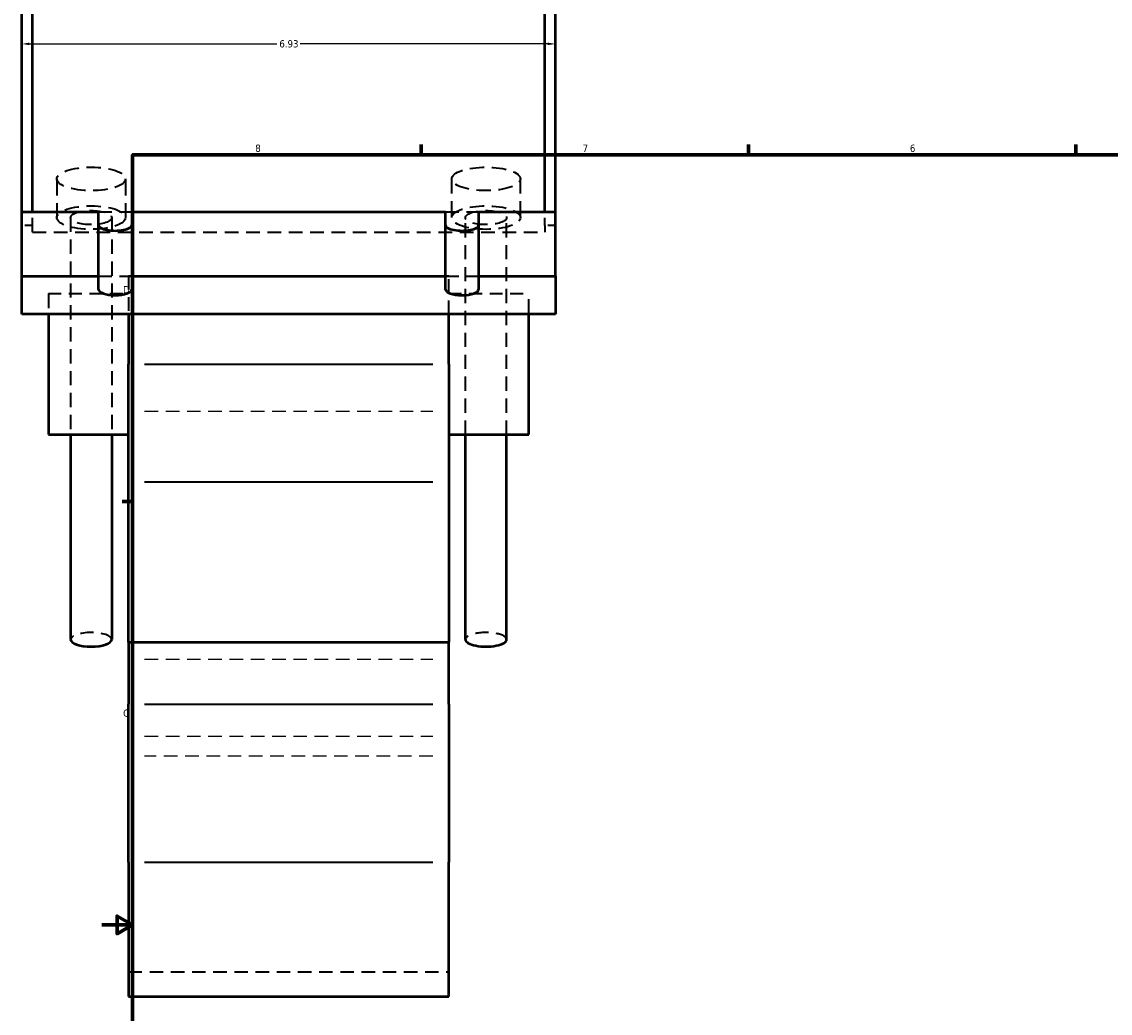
# Model space of a CAD drawing. Header units: inches. Extents: x -0.9 to 58.2, y -1.4 to 53.5.
# Tile 2 of 6: x -0.9 to 13.2, y 9.9 to 22.7. Entities that reach past the tile are written whole.
import ezdxf

# ---------------------------------------------------------------- set-up
doc = ezdxf.new("R2010")
doc.units = ezdxf.units.IN
doc.header["$MEASUREMENT"] = 0
doc.linetypes.add('DASHED', pattern=[0.2067, 0.1654, -0.0413])
for name, color, linetype, lineweight in [('Border (ANSI)', 7, 'Continuous', 70), ('Dimension (ANSI)', 7, 'Continuous', 25), ('Hidden (ANSI)', 7, 'DASHED', 35), ('Hidden Narrow (ANSI)', 7, 'DASHED', 25), ('Visible (ANSI)', 7, 'Continuous', 50), ('Visible Narrow (ANSI)', 7, 'Continuous', 35)]:
    doc.layers.add(name, color=color, linetype=linetype, lineweight=lineweight)
doc.styles.add('Note Text (ANSI)', font='tahoma.ttf')
doc.dimstyles.new('Default (ANSI)', dxfattribs={"dimtxt": 0.094488, "dimasz": 0.098425, "dimexe": 0.125, "dimexo": 0.0625, "dimgap": 0.031496, "dimtad": 0, "dimtih": 1, "dimtoh": 1, "dimrnd": 1e-08, "dimzin": 4, "dimdsep": 46, "dimtxsty": 'Note Text (ANSI)', "dimcen": 0.09, "dimdle": 0.393701, "dimclrd": 256, "dimclre": 256, "dimclrt": 5, "dimadec": 0, "dimazin": 1, "dimtfac": 1, "dimtofl": 0, "dimtmove": 0, "dimatfit": 3, "dimfxl": 1, "dimtolj": 1, "dimtzin": 4, "dimlwd": -1, "dimlwe": -1, "dimarcsym": 0})

# ---------------------------------------------------------------- blocks, each defined once
blk = doc.blocks.new('Borders Default Border')
at = {"layer": 'Border (ANSI)'}
for p, q in [((4.25, 21), (4.25, 21.134)), ((8.5, 21), (8.5, 21.134)), ((12.75, 21), (12.75, 21.134)), ((0.5, 16.5), (0.366, 16.5))]:
    blk.add_line(p, q, dxfattribs=at)
at = {"layer": 'Border (ANSI)', "flags": 128}
for points in [[(0.5, 1), (0.5, 21), (33.5, 21), (33.5, 1), (0.5, 1)], [(0.1, 11), (0.5, 11), (0.3, 11.115), (0.3, 10.885), (0.5, 11)]]:
    blk.add_lwpolyline(points, dxfattribs=at)
at = {"layer": 'Border (ANSI)', "color": 5, "true_color": 0x0000ff, "char_height": 0.0945, "attachment_point": 7, "style": 'Note Text (ANSI)'}
for s, insert in [('8', (2.094, 21.038)), ('7', (6.346, 21.04)), ('6', (10.595, 21.038)), ('D', (0.378, 19.203)), ('C', (0.378, 13.701))]:
    blk.add_mtext(s, dxfattribs=dict(at, insert=insert))
blk = doc.blocks.new('*D6')
at = {"layer": 'Defpoints', "color": 0, "transparency": 16777216}
for p in [(5.992, 22.442), (-0.938, 22.091), (5.992, 22.091)]:
    blk.add_point(p, dxfattribs=at)
at = {"layer": 'Dimension (ANSI)', "transparency": 16777216}
for p, q in [((-0.84, 22.442), (2.376, 22.442)), ((5.893, 22.442), (2.678, 22.442))]:
    blk.add_line(p, q, dxfattribs=at)
for points in [[(-0.84, 22.459), (-0.84, 22.426), (-0.938, 22.442)], [(5.893, 22.459), (5.893, 22.426), (5.992, 22.442)]]:
    blk.add_solid(points, dxfattribs=at)
at = {"layer": 'Dimension (ANSI)', "color": 5, "transparency": 16777216, "insert": (2.407, 22.491), "char_height": 0.0945, "attachment_point": 1, "style": 'Note Text (ANSI)'}
blk.add_mtext('\\A1;6.93', dxfattribs=at)

msp = doc.modelspace()

# ---------------------------------------------------------------- linework, layer by layer
at = {"layer": 'Hidden (ANSI)', "ltscale": 1.293556}
for p, q in [((-0.483, 20.689), (-0.483, 20.186)), ((0.408, 20.689), (0.408, 20.186)), ((4.645, 20.186), (4.645, 20.689)), ((5.537, 20.186), (5.537, 20.689))]:
    msp.add_line(p, q, dxfattribs=at)
at = {"layer": 'Hidden (ANSI)', "ltscale": 0.382463}
for p, q in [((-0.8, 20.085), (-0.8, 20.263)), ((5.853, 20.085), (5.853, 20.263))]:
    msp.add_line(p, q, dxfattribs=at)
at = {"layer": 'Hidden (ANSI)', "ltscale": 1.044993}
for p, q in [((0.059, 20.263), (0.491, 20.263)), ((4.563, 20.263), (4.995, 20.263)), ((0.059, 19.425), (0.491, 19.425)), ((4.563, 19.425), (4.995, 19.425))]:
    msp.add_line(p, q, dxfattribs=at)
at = {"layer": 'Hidden (ANSI)', "ltscale": 0.263891}
for p, q in [((-0.8, 20.085), (-0.938, 20.085)), ((5.992, 20.085), (5.853, 20.085))]:
    msp.add_line(p, q, dxfattribs=at)
at = {"layer": 'Hidden (ANSI)', "ltscale": 0.488669}
for p, q in [((-0.8, 19.997), (-0.8, 20.085)), ((5.853, 20.085), (5.853, 19.997))]:
    msp.add_line(p, q, dxfattribs=at)
at = {"layer": 'Hidden (ANSI)', "ltscale": 1.116414}
for p, q in [((-0.305, 20.186), (-0.305, 17.367)), ((0.23, 20.186), (0.23, 17.367)), ((4.824, 17.367), (4.824, 20.186)), ((5.358, 17.367), (5.358, 20.186))]:
    msp.add_line(p, q, dxfattribs=at)
at = {"layer": 'Hidden (ANSI)', "ltscale": 1.072859}
msp.add_line((-0.8, 19.997), (5.853, 19.997), dxfattribs=at)
at = {"layer": 'Hidden (ANSI)', "ltscale": 1.074061}
for p, q in [((0.448, 19.43), (0.448, 18.933)), ((4.606, 18.933), (4.606, 19.43))]:
    msp.add_line(p, q, dxfattribs=at)
at = {"layer": 'Hidden (ANSI)', "ltscale": 1.058743}
for p, q in [((0.448, 19.43), (4.606, 19.43)), ((0.448, 10.389), (4.606, 10.389))]:
    msp.add_line(p, q, dxfattribs=at)
at = {"layer": 'Hidden (ANSI)', "ltscale": 1.159305}
for p, q in [((-0.592, 19.2), (-0.592, 18.933)), ((5.645, 18.933), (5.645, 19.2))]:
    msp.add_line(p, q, dxfattribs=at)
at = {"layer": 'Hidden (ANSI)', "ltscale": 1.005805}
for p, q in [((-0.592, 19.2), (0.448, 19.2)), ((4.606, 19.2), (5.645, 19.2))]:
    msp.add_line(p, q, dxfattribs=at)
at = {"layer": 'Hidden (ANSI)', "ltscale": 1.12884}
for centre, major_axis in [((-0.037, 20.689), (0.446, 0)), ((5.091, 20.689), (-0.446, 0)), ((-0.037, 20.186), (0.446, 0)), ((5.091, 20.186), (-0.446, 0))]:
    msp.add_ellipse(centre, major_axis=major_axis, ratio=0.34202, dxfattribs=at)
at = {"layer": 'Hidden (ANSI)', "ltscale": 1.161093}
for centre, major_axis in [((-0.037, 20.186), (0.267, 0)), ((5.091, 20.186), (-0.267, 0))]:
    msp.add_ellipse(centre, major_axis=major_axis, ratio=0.34202, dxfattribs=at)
at = {"layer": 'Hidden (ANSI)', "ltscale": 1.015956}
for centre, major_axis, start_param, end_param in [((-0.037, 14.706), (-0.267, 0), 3.141593, 6.283185), ((5.091, 14.706), (0.267, 0), 0, 3.141593)]:
    msp.add_ellipse(centre, major_axis=major_axis, ratio=0.34202, start_param=start_param, end_param=end_param, dxfattribs=at)
at = {"layer": 'Hidden Narrow (ANSI)', "ltscale": 1.06497}
for p, q in [((0.656, 17.672), (4.398, 17.672)), ((0.656, 14.449), (4.398, 14.449)), ((0.656, 13.453), (4.398, 13.453)), ((4.398, 13.19), (0.656, 13.19))]:
    msp.add_line(p, q, dxfattribs=at)
at = {"layer": 'Visible (ANSI)'}
for p, q in [((-0.938, 20.263), (-0.938, 24.096)), ((-0.8, 20.263), (-0.8, 24.096)), ((5.853, 20.263), (5.853, 24.096)), ((5.992, 20.263), (5.992, 24.096)), ((-0.938, 20.263), (0.059, 20.263)), ((-0.938, 19.425), (-0.938, 20.263)), ((0.059, 19.425), (0.059, 20.263)), ((0.491, 20.263), (4.563, 20.263)), ((0.491, 20.263), (0.491, 19.425)), ((4.563, 19.425), (4.563, 20.263)), ((4.995, 20.263), (5.992, 20.263)), ((4.995, 20.263), (4.995, 19.425)), ((5.992, 19.425), (5.992, 20.263)), ((-0.938, 19.425), (0.059, 19.425)), ((-0.938, 18.933), (-0.938, 19.425)), ((0.059, 19.253), (0.059, 19.425)), ((0.491, 19.425), (4.563, 19.425)), ((0.491, 19.425), (0.491, 19.253)), ((4.563, 19.253), (4.563, 19.425)), ((4.995, 19.425), (5.992, 19.425)), ((4.995, 19.425), (4.995, 19.253)), ((5.992, 19.425), (5.992, 18.933)), ((5.992, 18.933), (-0.938, 18.933)), ((-0.592, 18.933), (-0.592, 17.367)), ((0.448, 18.933), (0.448, 18.284)), ((4.606, 18.284), (4.606, 18.933)), ((5.645, 17.367), (5.645, 18.933)), ((0.448, 16.755), (0.448, 18.284)), ((4.606, 18.284), (4.606, 16.755)), ((-0.592, 17.367), (0.448, 17.367)), ((-0.305, 17.367), (-0.305, 14.706)), ((0.23, 17.367), (0.23, 14.706)), ((4.606, 17.367), (5.645, 17.367)), ((4.824, 14.706), (4.824, 17.367)), ((5.358, 14.706), (5.358, 17.367)), ((0.448, 14.671), (0.448, 16.755)), ((4.606, 16.755), (4.606, 14.671)), ((0.448, 14.671), (0.448, 13.867)), ((0.448, 14.671), (4.606, 14.671)), ((4.606, 13.867), (4.606, 14.671)), ((0.448, 11.816), (0.448, 13.867)), ((4.606, 13.867), (4.606, 11.816)), ((0.448, 11.816), (0.448, 10.071)), ((4.606, 10.071), (4.606, 11.816)), ((0.448, 10.071), (4.606, 10.071))]:
    msp.add_line(p, q, dxfattribs=at)
for centre, major_axis, start_param, end_param in [((0.275, 20.09), (-0.216, 0), 0, 3.141593), ((4.779, 20.09), (-0.216, 0), 0, 3.141593), ((0.275, 19.253), (0.216, 0), 3.141593, 6.283185), ((4.779, 19.253), (0.216, 0), 3.141593, 6.283185), ((-0.037, 14.706), (0.267, 0), 3.141593, 6.283185), ((5.091, 14.706), (-0.267, 0), 0, 3.141593)]:
    msp.add_ellipse(centre, major_axis=major_axis, ratio=0.34202, start_param=start_param, end_param=end_param, dxfattribs=at)
at = {"layer": 'Visible Narrow (ANSI)'}
for p, q in [((0.656, 18.284), (4.398, 18.284)), ((0.656, 16.755), (4.398, 16.755)), ((0.656, 13.867), (4.398, 13.867)), ((0.656, 11.816), (4.398, 11.816))]:
    msp.add_line(p, q, dxfattribs=at)

# ---------------------------------------------------------------- block references
msp.add_blockref('Borders Default Border', (0, 0))

# ---------------------------------------------------------------- dimensions: what is measured, and where the dimension line sits
at = {"layer": 'Dimension (ANSI)'}
dim = msp.add_linear_dim(base=(5.992, 22.442), p1=(-0.938, 22.091), p2=(5.992, 22.091), angle=180, dimstyle='Default (ANSI)', override={"dimgap": 0.031496, "dimtih": 0, "dimtoh": 0, "dimdec": 2, "dimse1": 1, "dimse2": 1, "dimtol": 0, "dimlim": 0, "dimtp": 0, "dimtm": 0, "dimtdec": 2, "dimatfit": 1}, dxfattribs=at)
dim.commit()
dim.dimension.update_dxf_attribs({"geometry": '*D6', "text_midpoint": (2.527, 22.442), "dimtype": 160})

doc.saveas('drawing.dxf')
